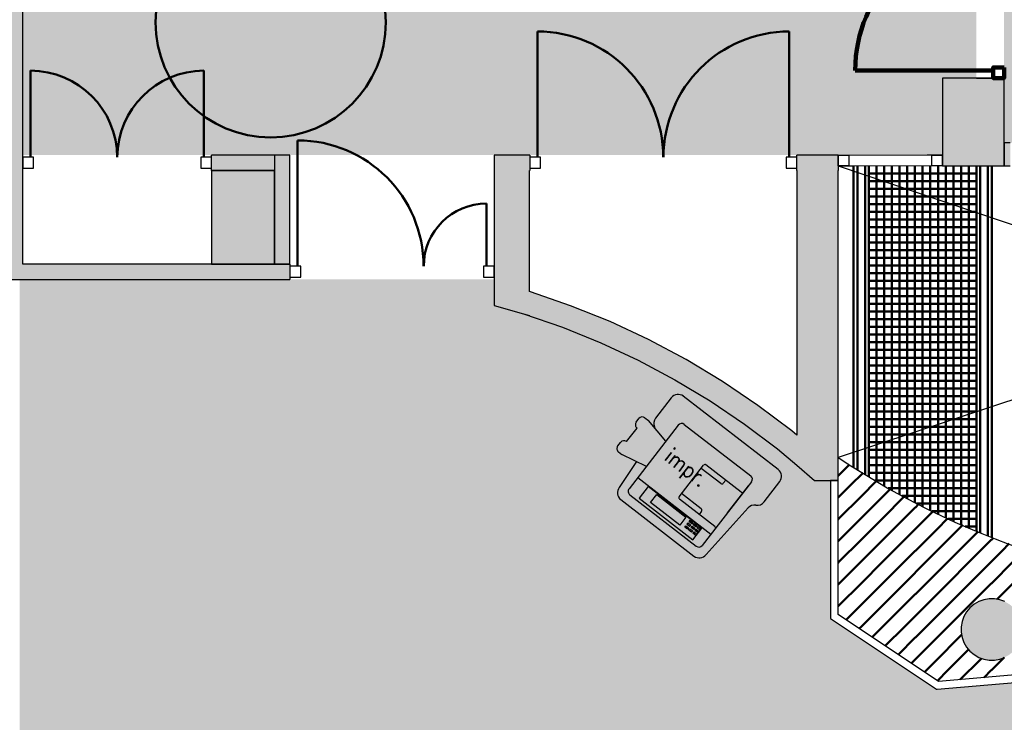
# Model space of a CAD drawing. Header units: metres. Extents: x -1 to 438, y -6 to 42.
# Tile 8 of 16: x 404.42 to 410.83, y 20.53 to 25.11. Entities that reach past the tile are written whole.
import ezdxf

# ---------------------------------------------------------------- set-up
doc = ezdxf.new("R2010")
doc.units = ezdxf.units.M
for name, pattern in [('CONTINUA', [0]), ('PUNKT', [6.35, 0, -6.35]), ('VERDECKT', [9.525, 6.35, -3.175])]:
    doc.linetypes.add(name, pattern=pattern)
for name, color, linetype, lineweight in [('3D P3 MURS', 7, 'CONTINUA', 25), ('3D P3 MURS NOUS', 7, 'CONTINUA', 25), ('3D P3 PILAR', 7, 'CONTINUA', 25), ('P3 ESCALES 2D', 7, 'CONTINUA', 25), ('P3 FALS SOSTRE', 7, 'CONTINUA', 25), ('P3 MOBLES', 7, 'CONTINUA', 25)]:
    doc.layers.add(name, color=color, linetype=linetype, lineweight=lineweight)
doc.styles.add('SIMPLEX', font='simplex_.ttf')

# ---------------------------------------------------------------- blocks, each defined once
blk = doc.blocks.new('_CLOSEDFILLED')
at = {"color": 0, "linetype": 'ByBlock', "lineweight": -2}
blk.add_solid([(-1, 0), (0, 0), (-1, 0)], dxfattribs=at)
blk = doc.blocks.new('TRAMA_0')
at = {"layer": 'P3 MOBLES', "color": 202, "linetype": 'CONTINUA', "lineweight": 50, "transparency": 33554687}
for p, q in [((409.7544, 22.1467), (409.8213, 22.2137)), ((409.747, 22.1393), (409.7542, 22.1466)), ((409.8251, 22.076), (409.9088, 22.1598)), ((409.747, 21.9979), (409.8249, 22.0759)), ((409.8958, 22.0053), (409.997, 22.1065)), ((409.7544, 21.8639), (409.8957, 22.0052)), ((409.9665, 21.9346), (410.0847, 22.0528)), ((410.0372, 21.8639), (410.1777, 22.0044)), ((409.8251, 21.7932), (409.9664, 21.9345)), ((410.1079, 21.7932), (410.2492, 21.9345)), ((410.2494, 21.9346), (410.2708, 21.956)), ((410.3201, 21.8639), (410.3638, 21.9076)), ((409.747, 21.8565), (409.7542, 21.8637)), ((409.8958, 21.7225), (410.0371, 21.8637)), ((410.1786, 21.7225), (410.3199, 21.8637)), ((410.3908, 21.7932), (410.4599, 21.8623)), ((410.4615, 21.7225), (410.5588, 21.8197)), ((409.747, 21.7151), (409.8249, 21.793)), ((409.9665, 21.6518), (410.1078, 21.793)), ((410.2494, 21.6518), (410.3906, 21.793)), ((410.5322, 21.6518), (410.6576, 21.7771)), ((409.7544, 21.581), (409.8957, 21.7223)), ((410.0372, 21.581), (410.1785, 21.7223)), ((410.3201, 21.581), (410.4613, 21.7223)), ((410.6029, 21.581), (410.7442, 21.7223)), ((410.7443, 21.7225), (410.7564, 21.7346)), ((410.815, 21.6518), (410.8614, 21.6981)), ((409.8251, 21.5103), (409.9664, 21.6516)), ((410.1079, 21.5103), (410.2492, 21.6516)), ((410.3908, 21.5103), (410.5321, 21.6516)), ((410.6736, 21.5103), (410.8149, 21.6516)), ((409.747, 21.5736), (409.7542, 21.5809)), ((409.8958, 21.4396), (410.0371, 21.5809)), ((410.1786, 21.4396), (410.3199, 21.5809)), ((410.4615, 21.4396), (410.6028, 21.5809)), ((410.7443, 21.4396), (410.8856, 21.5809)), ((409.747, 21.4322), (409.8249, 21.5102)), ((409.9665, 21.3689), (410.1078, 21.5102)), ((410.2494, 21.3689), (410.3906, 21.5102)), ((410.5322, 21.3689), (410.6735, 21.5102)), ((410.815, 21.3689), (410.9563, 21.5102)), ((409.7544, 21.2982), (409.8957, 21.4395)), ((410.0372, 21.2982), (410.1785, 21.4395)), ((410.3201, 21.2982), (410.4613, 21.4395)), ((410.6029, 21.2982), (410.7442, 21.4395)), ((409.8251, 21.2275), (409.9664, 21.3688)), ((410.1079, 21.2275), (410.2492, 21.3688)), ((410.3908, 21.2275), (410.5321, 21.3688)), ((410.7824, 21.3362), (410.8149, 21.3688)), ((409.747, 21.2908), (409.7542, 21.2981)), ((409.8958, 21.1568), (410.0371, 21.2981)), ((410.1786, 21.1568), (410.3199, 21.2981)), ((410.4615, 21.1568), (410.6028, 21.2981)), ((409.7992, 21.2015), (409.8249, 21.2273)), ((409.9688, 21.0883), (410.1078, 21.2273)), ((410.2494, 21.0861), (410.3906, 21.2273)), ((409.884, 21.1449), (409.8957, 21.1566)), ((410.0536, 21.0317), (410.1785, 21.1566)), ((410.3201, 21.0154), (410.4613, 21.1566)), ((410.5322, 21.0861), (410.5502, 21.1041)), ((410.1384, 20.9751), (410.2492, 21.0859)), ((410.3908, 20.9446), (410.5321, 21.0859)), ((410.2232, 20.9185), (410.3199, 21.0152)), ((410.4615, 20.8739), (410.5961, 21.0086)), ((410.308, 20.8619), (410.3906, 20.9445)), ((410.5419, 20.813), (410.6735, 20.9445)), ((410.6736, 20.9446), (410.6801, 20.9511)), ((410.7443, 20.8739), (410.8276, 20.9572)), ((410.3928, 20.8053), (410.4613, 20.8738)), ((410.6966, 20.8262), (410.7442, 20.8738))]:
    blk.add_line(p, q, dxfattribs=at)

msp = doc.modelspace()

# ---------------------------------------------------------------- hatches: boundary and pattern name
at = {"layer": '3D P3 MURS', "linetype": 'CONTINUA', "lineweight": 18, "true_color": 0xa0a0a0, "transparency": 33554687}
for points in [[(404.437, 23.5195), (404.437, 28.0682), (404.337, 28.0682), (404.337, 23.4217), (404.341, 23.4217), (404.341, 23.5195)], [(410.827, 24.3095), (410.827, 24.1595), (410.867, 24.1595), (410.867, 24.3095)], [(406.077, 24.2295), (405.667, 24.2295), (405.667, 24.1295), (406.077, 24.1295)], [(406.177, 23.5195), (406.177, 24.2295), (406.077, 24.2295), (406.077, 23.5195)], [(407.737, 23.1838), (407.737, 24.2295), (407.507, 24.2295), (407.507, 23.2499)], [(407.737, 24.2295), (407.737, 24.1295), (407.7387, 24.1295), (407.7387, 24.2295)], [(409.747, 24.2295), (409.4785, 24.2295), (409.4785, 24.1295), (409.747, 24.1295)], [(409.747, 22.1096), (409.747, 24.1295), (409.477, 24.1295), (409.477, 22.2094), (409.5919, 22.1096)], [(404.341, 23.4195), (406.177, 23.4195), (406.177, 23.5195), (404.341, 23.5195)], [(407.737, 23.1838), (407.6974, 23.1952), (407.9518, 23.1074), (408.2014, 23.0065), (408.4453, 22.8926), (408.6829, 22.7661), (408.9136, 22.6274), (409.1367, 22.4768), (409.3516, 22.3147), (409.477, 22.2094), (409.477, 22.4053), (409.445, 22.4321), (409.2239, 22.5989), (408.9943, 22.7539), (408.7569, 22.8967), (408.5123, 23.0269), (408.2613, 23.1441), (408.0045, 23.248), (407.7425, 23.3383), (407.737, 23.3399)]]:
    msp.add_hatch(color=253, dxfattribs=at).paths.add_polyline_path(points)
at = {"layer": '3D P3 MURS NOUS', "linetype": 'CONTINUA', "lineweight": 18, "true_color": 0xa0a0a0, "transparency": 33554687}
msp.add_hatch(color=253, dxfattribs=at).paths.add_polyline_path([(410.827, 24.7295), (410.827, 24.7304), (410.647, 24.7304), (410.647, 24.7295)])
at = {"layer": '3D P3 PILAR', "linetype": 'CONTINUA', "lineweight": 18, "transparency": 33554687}
for points in [[(410.427, 24.1595), (410.827, 24.1595), (410.827, 24.7295), (410.427, 24.7295)], [(405.667, 23.5195), (406.077, 23.5195), (406.077, 24.1295), (405.667, 24.1295)], [(410.7645, 21.3392), (410.7295, 21.3392), (410.6951, 21.3331), (410.6622, 21.3212), (410.632, 21.3037), (410.6052, 21.2812), (410.5827, 21.2545), (410.5653, 21.2242), (410.5533, 21.1914), (410.5472, 21.1569), (410.5472, 21.122), (410.5533, 21.0876), (410.5653, 21.0547), (410.5827, 21.0245), (410.6052, 20.9977), (410.632, 20.9752), (410.6622, 20.9577), (410.6951, 20.9458), (410.7295, 20.9397), (410.7645, 20.9397), (410.7989, 20.9458), (410.8317, 20.9577), (410.862, 20.9752), (410.8888, 20.9977), (410.9112, 21.0245), (410.9287, 21.0547), (410.9407, 21.0876), (410.9467, 21.122), (410.9467, 21.1569), (410.9407, 21.1914), (410.9287, 21.2242), (410.9112, 21.2545), (410.8888, 21.2812), (410.862, 21.3037), (410.8317, 21.3212), (410.7989, 21.3331)]]:
    msp.add_hatch(color=9, dxfattribs=at).paths.add_polyline_path(points)
at = {"layer": 'P3 FALS SOSTRE', "linetype": 'CONTINUA', "lineweight": 25, "transparency": 33554559}
h = msp.add_hatch(color=7, dxfattribs=at)
h.set_gradient(color1=(240, 190, 130), color2=(240, 190, 130), one_color=1)
h.paths.add_polyline_path([(415.777, 25.8895), (410.827, 25.8895), (410.827, 24.3095), (410.837, 24.3095), (410.837, 24.3095), (415.7507, 24.3095), (415.7508, 24.3095), (415.777, 24.3095)], flags=0)
h = msp.add_hatch(color=7, dxfattribs=at)
h.set_gradient(color1=(240, 190, 130), color2=(240, 190, 130), one_color=1)
h.paths.add_polyline_path([(410.6474, 25.8295), (404.437, 25.8295), (404.437, 24.2295), (410.427, 24.2295), (410.427, 24.7295), (410.6474, 24.7295)], flags=0)
at = {"layer": 'P3 FALS SOSTRE', "true_color": 0xb2fbaa, "transparency": 33554687}
h = msp.add_hatch(color=71, dxfattribs=at)
h.paths.add_polyline_path([(421.2659, 13.1106), (421.2659, 24.1095), (421.0525, 24.1095), (421.1338, 24.0412), (421.1562, 24.0145), (421.1737, 23.9842), (421.1857, 23.9514), (421.1917, 23.9169), (421.1917, 23.882), (421.1857, 23.8476), (421.1737, 23.8147), (421.1562, 23.7845), (421.1338, 23.7577), (421.107, 23.7352), (421.0767, 23.7177), (421.0439, 23.7058), (421.0095, 23.6997), (420.9745, 23.6997), (420.9401, 23.7058), (420.9072, 23.7177), (420.877, 23.7352), (420.8502, 23.7577), (420.8277, 23.7845), (420.7684, 23.8873), (420.7684, 23.6095), (417.447, 23.6095), (417.447, 23.4895), (417.017, 23.4895), (417.017, 22.0695), (415.647, 22.0695), (414.1734, 21.4995), (413.4042, 21.3195), (412.6165, 21.2595), (411.2034, 20.8195), (410.3919, 20.7499), (410.3919, 20.7499), (410.3864, 20.7495), (409.697, 21.2096), (409.697, 22.1096), (409.5919, 22.1096), (409.477, 22.2094), (409.3516, 22.3147), (409.1367, 22.4768), (408.9136, 22.6274), (408.6829, 22.7661), (408.4453, 22.8926), (408.2014, 23.0065), (407.9518, 23.1074), (407.6974, 23.1952), (407.5071, 23.2498), (407.5536, 23.4195), (404.417, 23.4195), (404.417, 17.2662), (411.2536, 17.2662), (411.2536, 13.1106)])
h.paths.add_polyline_path([(416.2788, 13.7912), (416.3012, 13.7645), (416.3187, 13.7342), (416.3307, 13.7014), (416.3367, 13.6669), (416.3367, 13.632), (416.3307, 13.5976), (416.3187, 13.5647), (416.3012, 13.5345), (416.2788, 13.5077), (416.252, 13.4852), (416.2217, 13.4677), (416.1889, 13.4558), (416.1545, 13.4497), (416.1195, 13.4497), (416.0851, 13.4558), (416.0522, 13.4677), (416.022, 13.4852), (415.9952, 13.5077), (415.9727, 13.5345), (415.9553, 13.5647), (415.9433, 13.5976), (415.9372, 13.632), (415.9372, 13.6669), (415.9433, 13.7014), (415.9553, 13.7342), (415.9727, 13.7645), (415.9952, 13.7912), (416.022, 13.8137), (416.0522, 13.8312), (416.0851, 13.8431), (416.1195, 13.8492), (416.1545, 13.8492), (416.1889, 13.8431), (416.2217, 13.8312), (416.252, 13.8137)], flags=16)
h.paths.add_polyline_path([(421.1562, 14.4545), (421.1338, 14.4277), (421.107, 14.4052), (421.0767, 14.3877), (421.0439, 14.3758), (421.0095, 14.3697), (420.9745, 14.3697), (420.9401, 14.3758), (420.9072, 14.3877), (420.877, 14.4052), (420.8502, 14.4277), (420.8277, 14.4545), (420.8103, 14.4847), (420.7983, 14.5176), (420.7922, 14.552), (420.7922, 14.5869), (420.7983, 14.6214), (420.8103, 14.6542), (420.8277, 14.6845), (420.8502, 14.7112), (420.877, 14.7337), (420.9072, 14.7512), (420.9401, 14.7631), (420.9745, 14.7692), (421.0095, 14.7692), (421.0439, 14.7631), (421.0767, 14.7512), (421.107, 14.7337), (421.1338, 14.7112), (421.1562, 14.6845), (421.1737, 14.6542), (421.1857, 14.6214), (421.1917, 14.5869), (421.1917, 14.552), (421.1857, 14.5176), (421.1737, 14.4847)], flags=16)
h.paths.add_polyline_path([(410.8755, 17.9412), (410.898, 17.9145), (410.9154, 17.8842), (410.9274, 17.8514), (410.9335, 17.8169), (410.9335, 17.782), (410.9274, 17.7476), (410.9154, 17.7147), (410.898, 17.6845), (410.8755, 17.6577), (410.8487, 17.6352), (410.8185, 17.6177), (410.7856, 17.6058), (410.7512, 17.5997), (410.7163, 17.5997), (410.6818, 17.6058), (410.649, 17.6177), (410.6187, 17.6352), (410.5919, 17.6577), (410.5695, 17.6845), (410.552, 17.7147), (410.54, 17.7476), (410.534, 17.782), (410.534, 17.8169), (410.54, 17.8514), (410.552, 17.8842), (410.5695, 17.9145), (410.5919, 17.9412), (410.6187, 17.9637), (410.649, 17.9812), (410.6818, 17.9931), (410.7163, 17.9992), (410.7512, 17.9992), (410.7856, 17.9931), (410.8185, 17.9812), (410.8487, 17.9637)], flags=16)
h.paths.add_polyline_path([(421.107, 17.9637), (421.1338, 17.9412), (421.1562, 17.9145), (421.1737, 17.8842), (421.1857, 17.8514), (421.1917, 17.8169), (421.1917, 17.782), (421.1857, 17.7476), (421.1737, 17.7147), (421.1562, 17.6845), (421.1338, 17.6577), (421.107, 17.6352), (421.0767, 17.6177), (421.0439, 17.6058), (421.0095, 17.5997), (420.9745, 17.5997), (420.9401, 17.6058), (420.9072, 17.6177), (420.877, 17.6352), (420.8502, 17.6577), (420.8277, 17.6845), (420.8103, 17.7147), (420.7983, 17.7476), (420.7922, 17.782), (420.7922, 17.8169), (420.7983, 17.8514), (420.8103, 17.8842), (420.8277, 17.9145), (420.8502, 17.9412), (420.877, 17.9637), (420.9072, 17.9812), (420.9401, 17.9931), (420.9745, 17.9992), (421.0095, 17.9992), (421.0439, 17.9931), (421.0767, 17.9812)], flags=16)
h.paths.add_polyline_path([(416.2788, 17.9412), (416.3012, 17.9145), (416.3187, 17.8842), (416.3307, 17.8514), (416.3367, 17.8169), (416.3367, 17.782), (416.3307, 17.7476), (416.3187, 17.7147), (416.3012, 17.6845), (416.2788, 17.6577), (416.252, 17.6352), (416.2217, 17.6177), (416.1889, 17.6058), (416.1545, 17.5997), (416.1195, 17.5997), (416.0851, 17.6058), (416.0522, 17.6177), (416.022, 17.6352), (415.9952, 17.6577), (415.9727, 17.6845), (415.9553, 17.7147), (415.9433, 17.7476), (415.9372, 17.782), (415.9372, 17.8169), (415.9433, 17.8514), (415.9553, 17.8842), (415.9727, 17.9145), (415.9952, 17.9412), (416.022, 17.9637), (416.0522, 17.9812), (416.0851, 17.9931), (416.1195, 17.9992), (416.1545, 17.9992), (416.1889, 17.9931), (416.2217, 17.9812), (416.252, 17.9637)], flags=16)
h.paths.add_polyline_path([(405.952, 17.9637), (405.9788, 17.9412), (406.0012, 17.9145), (406.0187, 17.8842), (406.0307, 17.8514), (406.0367, 17.8169), (406.0367, 17.782), (406.0307, 17.7476), (406.0187, 17.7147), (406.0012, 17.6845), (405.9788, 17.6577), (405.952, 17.6352), (405.9217, 17.6177), (405.8889, 17.6058), (405.8545, 17.5997), (405.8195, 17.5997), (405.7851, 17.6058), (405.7522, 17.6177), (405.722, 17.6352), (405.6952, 17.6577), (405.6727, 17.6845), (405.6553, 17.7147), (405.6433, 17.7476), (405.6372, 17.782), (405.6372, 17.8169), (405.6433, 17.8514), (405.6553, 17.8842), (405.6727, 17.9145), (405.6952, 17.9412), (405.722, 17.9637), (405.7522, 17.9812), (405.7851, 17.9931), (405.8195, 17.9992), (405.8545, 17.9992), (405.8889, 17.9931), (405.9217, 17.9812)], flags=16)

# ---------------------------------------------------------------- linework, layer by layer
at = {"layer": '3D P3 MURS', "color": 7, "linetype": 'CONTINUA', "lineweight": 25, "transparency": 33554687}
for p, q in [((404.437, 24.2295), (404.437, 25.8295)), ((410.867, 24.3095), (410.827, 24.3095)), ((410.827, 24.3095), (410.827, 24.1595)), ((404.437, 24.1295), (404.437, 24.2295)), ((405.667, 24.1295), (405.667, 24.2295)), ((406.077, 24.2295), (405.667, 24.2295)), ((406.0905, 24.2295), (406.077, 24.2295)), ((406.077, 24.2295), (406.077, 24.1295)), ((406.177, 24.2295), (406.0905, 24.2295)), ((406.177, 23.5195), (406.177, 24.2295)), ((407.737, 24.2295), (407.507, 24.2295)), ((407.507, 24.2295), (407.507, 23.5195)), ((407.7387, 24.2295), (407.737, 24.2295)), ((407.7387, 24.2295), (407.7387, 24.1295)), ((409.4785, 24.1295), (409.4785, 24.2295)), ((409.747, 24.2295), (409.4785, 24.2295)), ((409.747, 24.2295), (409.747, 24.1595)), ((404.437, 23.5195), (404.437, 24.1295)), ((405.667, 24.1295), (406.077, 24.1295)), ((406.077, 24.1295), (406.077, 23.5195)), ((407.737, 24.1295), (407.7387, 24.1295)), ((407.737, 23.3399), (407.737, 24.1295)), ((409.4785, 24.1295), (409.477, 24.1295)), ((409.477, 24.1295), (409.477, 22.4053)), ((409.747, 24.1595), (409.747, 24.1295)), ((409.747, 22.1096), (409.747, 24.1295)), ((410.827, 24.1595), (410.867, 24.1595)), ((406.077, 23.5195), (404.437, 23.5195)), ((406.077, 23.5195), (406.177, 23.5195)), ((406.177, 23.5195), (406.077, 23.5195)), ((406.177, 23.5195), (406.177, 23.4195)), ((407.507, 23.5195), (407.507, 23.4195)), ((404.341, 23.4195), (406.177, 23.4195)), ((407.507, 23.4195), (407.507, 23.2499)), ((407.7425, 23.3383), (407.737, 23.3399)), ((408.0045, 23.248), (407.7425, 23.3383)), ((407.507, 23.2499), (407.5071, 23.2498)), ((407.5071, 23.2498), (407.6974, 23.1952)), ((408.2613, 23.1441), (408.0045, 23.248)), ((407.6974, 23.1952), (407.9518, 23.1074)), ((407.6974, 23.1952), (407.737, 23.1838)), ((407.9518, 23.1074), (408.2014, 23.0065)), ((408.5123, 23.0269), (408.2613, 23.1441)), ((408.7569, 22.8967), (408.5123, 23.0269)), ((408.2014, 23.0065), (408.4453, 22.8926)), ((408.4453, 22.8926), (408.6829, 22.7661)), ((408.9943, 22.7539), (408.7569, 22.8967)), ((408.6829, 22.7661), (408.9136, 22.6274)), ((409.2239, 22.5989), (408.9943, 22.7539)), ((408.9136, 22.6274), (409.1367, 22.4768)), ((409.445, 22.4321), (409.2239, 22.5989)), ((409.1367, 22.4768), (409.3516, 22.3147)), ((409.477, 22.4053), (409.445, 22.4321)), ((409.3516, 22.3147), (409.477, 22.2094)), ((409.477, 22.2094), (409.5919, 22.1096)), ((409.5919, 22.1096), (409.697, 22.1096)), ((409.747, 22.1096), (409.697, 22.1096)), ((409.697, 22.1096), (409.697, 21.2096)), ((409.697, 22.1096), (409.747, 22.1096)), ((409.747, 21.2365), (409.747, 22.1096)), ((409.747, 21.2364), (409.747, 21.2365)), ((410.3996, 20.8008), (409.747, 21.2364)), ((409.697, 21.2096), (410.3864, 20.7495)), ((411.1937, 20.8688), (410.3996, 20.8008)), ((410.3919, 20.7499), (411.2034, 20.8195)), ((410.3864, 20.7495), (410.3919, 20.7499)), ((410.3919, 20.7499), (410.3919, 20.7499))]:
    msp.add_line(p, q, dxfattribs=at)
at = {"layer": '3D P3 MURS', "color": 202, "linetype": 'CONTINUA', "lineweight": 50, "transparency": 33554687}
for p, q in [((407.7887, 24.2145), (407.7887, 25.0339)), ((409.4285, 24.2145), (409.4285, 25.0339)), ((404.487, 24.2145), (404.487, 24.779)), ((405.617, 24.2145), (405.617, 24.779)), ((406.227, 23.5045), (406.227, 24.3245)), ((407.457, 23.5045), (407.457, 23.9135))]:
    msp.add_line(p, q, dxfattribs=at)
at = {"layer": '3D P3 MURS', "color": 7, "linetype": 'PUNKT', "lineweight": 25, "transparency": 33554687}
for p, q in [((410.427, 24.2295), (409.747, 24.2295)), ((409.747, 24.2295), (409.747, 24.1595)), ((410.427, 24.1595), (410.427, 24.2295)), ((409.747, 24.1595), (410.427, 24.1595))]:
    msp.add_line(p, q, dxfattribs=at)
at = {"layer": '3D P3 MURS', "color": 7, "linetype": 'CONTINUA', "lineweight": 25, "transparency": 33554687}
for points in [[(404.437, 24.1445), (404.507, 24.1445), (404.507, 24.2145), (404.437, 24.2145), (404.437, 24.1445)], [(405.597, 24.1445), (405.667, 24.1445), (405.667, 24.2145), (405.597, 24.2145), (405.597, 24.1445)], [(407.7387, 24.1445), (407.8087, 24.1445), (407.8087, 24.2145), (407.7387, 24.2145), (407.7387, 24.1445)], [(409.4085, 24.1445), (409.4785, 24.1445), (409.4785, 24.2145), (409.4085, 24.2145), (409.4085, 24.1445)], [(409.817, 24.1595), (409.747, 24.1595), (409.747, 24.2295), (409.817, 24.2295), (409.817, 24.1595)], [(410.427, 24.1595), (410.357, 24.1595), (410.357, 24.2295), (410.427, 24.2295), (410.427, 24.1595)], [(406.177, 23.4345), (406.247, 23.4345), (406.247, 23.5045), (406.177, 23.5045), (406.177, 23.4345)], [(407.437, 23.4345), (407.507, 23.4345), (407.507, 23.5045), (407.437, 23.5045), (407.437, 23.4345)]]:
    msp.add_lwpolyline(points, close=True, dxfattribs=at)
at = {"layer": '3D P3 MURS', "color": 40, "linetype": 'CONTINUA', "lineweight": 18, "transparency": 33554687}
msp.add_lwpolyline([(410.357, 24.1595), (409.817, 24.1595), (409.817, 24.2295), (410.357, 24.2295), (410.357, 24.1595)], close=True, dxfattribs=at)
at = {"layer": '3D P3 MURS', "color": 202, "linetype": 'CONTINUA', "lineweight": 50, "transparency": 33554687}
for centre, radius, start, end in [((407.7887, 24.2145), 0.8194, 0, 90), ((409.4285, 24.2145), 0.8194, 90, 180), ((404.487, 24.2145), 0.5645, 0, 90), ((405.617, 24.2145), 0.5645, 90, 180), ((406.227, 23.5045), 0.82, 0, 90), ((407.457, 23.5045), 0.409, 90, 180)]:
    msp.add_arc(centre, radius, start, end, dxfattribs=at)
at = {"layer": '3D P3 MURS NOUS', "color": 240, "linetype": 'CONTINUA', "lineweight": 140, "transparency": 33554687}
msp.add_line((410.757, 24.7804), (409.858, 24.7804), dxfattribs=at)
at = {"layer": '3D P3 MURS NOUS', "color": 7, "linetype": 'CONTINUA', "lineweight": 25, "transparency": 33554687}
for p, q in [((410.647, 24.7304), (410.827, 24.7304)), ((410.647, 24.7304), (410.647, 24.7295)), ((410.647, 24.7295), (410.827, 24.7295)), ((410.827, 24.7295), (410.827, 24.7304))]:
    msp.add_line(p, q, dxfattribs=at)
at = {"layer": '3D P3 MURS NOUS', "color": 240, "linetype": 'CONTINUA', "lineweight": 140, "transparency": 33554687}
msp.add_lwpolyline([(410.827, 24.8004), (410.827, 24.7304), (410.757, 24.7304), (410.757, 24.8004), (410.827, 24.8004)], close=True, dxfattribs=at)
msp.add_ellipse((410.757, 24.7804), major_axis=(0, -0.899), ratio=1, start_param=3.141593, end_param=4.712389, dxfattribs=at)
at = {"layer": '3D P3 PILAR', "color": 7, "linetype": 'CONTINUA', "lineweight": 25, "transparency": 33554687}
for p, q in [((410.827, 24.7295), (410.427, 24.7295)), ((410.427, 24.7295), (410.427, 24.1595)), ((410.827, 24.1595), (410.827, 24.7295)), ((406.077, 24.1295), (405.667, 24.1295)), ((405.667, 24.1295), (405.667, 23.5195)), ((406.077, 23.5195), (406.077, 24.1295)), ((410.427, 24.1595), (410.827, 24.1595)), ((405.667, 23.5195), (406.077, 23.5195)), ((410.632, 21.3037), (410.6052, 21.2812)), ((410.6622, 21.3212), (410.632, 21.3037)), ((410.6951, 21.3331), (410.6622, 21.3212)), ((410.7295, 21.3392), (410.6951, 21.3331)), ((410.7645, 21.3392), (410.7295, 21.3392)), ((410.7989, 21.3331), (410.7645, 21.3392)), ((410.8317, 21.3212), (410.7989, 21.3331)), ((410.5653, 21.2242), (410.5533, 21.1914)), ((410.5827, 21.2545), (410.5653, 21.2242)), ((410.6052, 21.2812), (410.5827, 21.2545)), ((410.5533, 21.1914), (410.5472, 21.1569)), ((410.5472, 21.1569), (410.5472, 21.122)), ((410.5472, 21.122), (410.5533, 21.0876)), ((410.5533, 21.0876), (410.5653, 21.0547)), ((410.5653, 21.0547), (410.5827, 21.0245)), ((410.5827, 21.0245), (410.6052, 20.9977)), ((410.6052, 20.9977), (410.632, 20.9752)), ((410.632, 20.9752), (410.6622, 20.9577)), ((410.6622, 20.9577), (410.6951, 20.9458)), ((410.6951, 20.9458), (410.7295, 20.9397)), ((410.7295, 20.9397), (410.7645, 20.9397)), ((410.7645, 20.9397), (410.7989, 20.9458)), ((410.7989, 20.9458), (410.8317, 20.9577))]:
    msp.add_line(p, q, dxfattribs=at)
at = {"layer": 'P3 ESCALES 2D', "color": 7, "linetype": 'VERDECKT', "lineweight": 25, "transparency": 33554687}
for p, q in [((409.747, 24.1595), (415.487, 22.2195)), ((415.487, 24.1595), (409.747, 22.2595))]:
    msp.add_line(p, q, dxfattribs=at)
at = {"layer": 'P3 ESCALES 2D', "color": 202, "lineweight": 50, "transparency": 33554687}
for p, q in [((409.847, 22.1944), (409.847, 24.1595)), ((409.872, 22.1786), (409.872, 24.1595)), ((409.922, 22.1476), (409.922, 24.1595)), ((409.947, 22.1324), (409.947, 24.1595)), ((410.647, 24.1095), (409.947, 24.1095)), ((409.997, 22.1026), (409.997, 24.1595)), ((410.047, 22.0736), (410.047, 24.1595)), ((410.097, 22.0452), (410.097, 24.1595)), ((410.147, 22.0176), (410.147, 24.1595)), ((410.197, 21.9907), (410.197, 24.1595)), ((410.247, 21.9645), (410.247, 24.1595)), ((410.297, 21.939), (410.297, 24.1595)), ((410.347, 21.9141), (410.347, 24.1595)), ((410.397, 21.8899), (410.397, 24.1595)), ((410.447, 21.8664), (410.447, 24.1595)), ((410.497, 21.8435), (410.497, 24.1595)), ((410.547, 21.8212), (410.547, 24.1595)), ((410.597, 21.7995), (410.597, 24.1595)), ((410.647, 21.7785), (410.647, 24.1595)), ((410.672, 21.7682), (410.672, 24.1595)), ((410.722, 21.7481), (410.722, 24.1595)), ((410.747, 21.7382), (410.747, 24.1595)), ((410.647, 24.0595), (409.947, 24.0595)), ((410.647, 24.0095), (409.947, 24.0095)), ((410.647, 23.9595), (409.947, 23.9595)), ((410.647, 23.9095), (409.947, 23.9095)), ((410.647, 23.8595), (409.947, 23.8595)), ((410.647, 23.8095), (409.947, 23.8095)), ((410.647, 23.7595), (409.947, 23.7595)), ((410.647, 23.7095), (409.947, 23.7095)), ((410.647, 23.6595), (409.947, 23.6595)), ((410.647, 23.6095), (409.947, 23.6095)), ((410.647, 23.5595), (409.947, 23.5595)), ((410.647, 23.5095), (409.947, 23.5095)), ((410.647, 23.4595), (409.947, 23.4595)), ((410.647, 23.4095), (409.947, 23.4095)), ((410.647, 23.3595), (409.947, 23.3595)), ((410.647, 23.3095), (409.947, 23.3095)), ((410.647, 23.2595), (409.947, 23.2595)), ((410.647, 23.2095), (409.947, 23.2095)), ((410.647, 23.1595), (409.947, 23.1595)), ((410.647, 23.1095), (409.947, 23.1095)), ((410.647, 23.0595), (409.947, 23.0595)), ((410.647, 23.0095), (409.947, 23.0095)), ((410.647, 22.9595), (409.947, 22.9595)), ((410.647, 22.9095), (409.947, 22.9095)), ((410.647, 22.8595), (409.947, 22.8595)), ((410.647, 22.8095), (409.947, 22.8095)), ((410.647, 22.7595), (409.947, 22.7595)), ((410.647, 22.7095), (409.947, 22.7095)), ((410.647, 22.6595), (409.947, 22.6595)), ((410.647, 22.6095), (409.947, 22.6095)), ((410.647, 22.5595), (409.947, 22.5595)), ((410.647, 22.5095), (409.947, 22.5095)), ((410.647, 22.4595), (409.947, 22.4595)), ((410.647, 22.4095), (409.947, 22.4095)), ((410.647, 22.3595), (409.947, 22.3595)), ((410.647, 22.3095), (409.947, 22.3095)), ((410.647, 22.2595), (409.947, 22.2595)), ((410.647, 22.2095), (409.947, 22.2095)), ((410.647, 22.1595), (409.947, 22.1595)), ((410.647, 22.1095), (409.9854, 22.1095)), ((410.647, 22.0595), (410.0717, 22.0595)), ((410.647, 22.0095), (410.162, 22.0095)), ((410.647, 21.9595), (410.2568, 21.9595)), ((410.647, 21.9095), (410.3565, 21.9095)), ((410.647, 21.8595), (410.4619, 21.8595)), ((410.647, 21.8095), (410.5739, 21.8095))]:
    msp.add_line(p, q, dxfattribs=at)
at = {"layer": 'P3 ESCALES 2D', "color": 7, "lineweight": 25, "transparency": 33554687}
msp.add_arc((412.6518, 26.6124), 5.2332, 236.28434, 302.80462, dxfattribs=at)
at = {"layer": 'P3 MOBLES', "color": 180, "transparency": 33554687}
for p, q in [((408.6603, 22.6482), (408.5579, 22.5158)), ((409.3564, 22.1804), (408.7386, 22.6582)), ((408.4319, 22.49), (408.4497, 22.513)), ((408.4888, 22.518), (408.5109, 22.501)), ((408.3686, 22.3626), (408.4369, 22.4508)), ((408.7059, 22.47), (408.3851, 22.0552)), ((408.4369, 22.4508), (408.4369, 22.4508)), ((408.6255, 22.366), (408.5109, 22.501)), ((408.745, 22.475), (409.1775, 22.1406)), ((408.3117, 22.3345), (408.3295, 22.3576)), ((408.3686, 22.3626), (408.3686, 22.3626)), ((408.3167, 22.2954), (408.3387, 22.2783)), ((408.4982, 22.2014), (408.3387, 22.2783)), ((408.4329, 22.2329), (408.3214, 22.064)), ((408.712, 22.0038), (408.8706, 22.2087)), ((408.9831, 22.0894), (408.8549, 22.1886)), ((409.1157, 22.0333), (408.8862, 22.2107)), ((408.4416, 22.1283), (408.9182, 21.7597)), ((408.51, 22.0694), (408.4513, 21.9935)), ((408.8595, 21.7992), (408.51, 22.0694)), ((409.1825, 22.1015), (408.8617, 21.6866)), ((408.9988, 22.0914), (409.0144, 22.1116)), ((409.0262, 21.8993), (409.1627, 22.0758)), ((409.264, 21.9698), (409.3664, 22.1022)), ((408.3901, 22.0161), (408.8226, 21.6816)), ((408.4513, 21.9935), (408.8008, 21.7233)), ((408.5254, 21.9658), (408.5656, 22.0178)), ((408.5656, 22.0178), (408.7553, 21.8711)), ((408.8558, 21.9248), (408.7276, 22.0239)), ((408.3314, 21.9858), (408.808, 21.6172)), ((408.7151, 21.8191), (408.5254, 21.9658)), ((408.9435, 21.8106), (408.714, 21.9881)), ((408.8863, 21.6272), (409.16, 21.9312)), ((408.7553, 21.8711), (408.7151, 21.8191)), ((408.8578, 21.9092), (408.8422, 21.889)), ((408.7485, 21.8063), (408.7553, 21.8151)), ((408.7661, 21.7927), (408.7485, 21.8063)), ((408.7553, 21.8151), (408.773, 21.8015)), ((408.7621, 21.824), (408.769, 21.8328)), ((408.7798, 21.8103), (408.7621, 21.824)), ((408.773, 21.8015), (408.7661, 21.7927)), ((408.769, 21.8328), (408.7866, 21.8191)), ((408.7758, 21.8416), (408.7826, 21.8504)), ((408.7934, 21.828), (408.7758, 21.8416)), ((408.7866, 21.8191), (408.7798, 21.8103)), ((408.7826, 21.8504), (408.8003, 21.8368)), ((408.7886, 21.8035), (408.7954, 21.8123)), ((408.8063, 21.7898), (408.7886, 21.8035)), ((408.8003, 21.8368), (408.7934, 21.828)), ((408.7954, 21.8123), (408.8131, 21.7987)), ((408.8023, 21.8211), (408.8091, 21.83)), ((408.8199, 21.8075), (408.8023, 21.8211)), ((408.8091, 21.83), (408.8267, 21.8163)), ((408.8267, 21.8163), (408.8199, 21.8075)), ((408.8287, 21.8007), (408.8356, 21.8095)), ((408.8464, 21.787), (408.8287, 21.8007)), ((408.8356, 21.8095), (408.8532, 21.7958)), ((408.775, 21.7858), (408.7818, 21.7947)), ((408.7926, 21.7722), (408.775, 21.7858)), ((408.7818, 21.7947), (408.7994, 21.781)), ((408.7994, 21.781), (408.7926, 21.7722)), ((408.8008, 21.7233), (408.8595, 21.7992)), ((408.8014, 21.7654), (408.8083, 21.7742)), ((408.8191, 21.7517), (408.8014, 21.7654)), ((408.8131, 21.7987), (408.8063, 21.7898)), ((408.8083, 21.7742), (408.8259, 21.7605)), ((408.8151, 21.783), (408.8219, 21.7918)), ((408.8328, 21.7694), (408.8151, 21.783)), ((408.8259, 21.7605), (408.8191, 21.7517)), ((408.8219, 21.7918), (408.8396, 21.7782)), ((408.8396, 21.7782), (408.8328, 21.7694)), ((408.8532, 21.7958), (408.8464, 21.787))]:
    msp.add_line(p, q, dxfattribs=at)
at = {"layer": 'P3 MOBLES', "color": 202, "linetype": 'VERDECKT', "lineweight": 50, "transparency": 33554687}
msp.add_circle((406.0514, 25.0936), 0.75, dxfattribs=at)
at = {"layer": 'P3 MOBLES', "color": 180, "transparency": 33554687}
for centre, radius, start, end in [((408.7045, 22.6141), 0.0558, 52.28402, 142.28402), ((408.4718, 22.496), 0.0279, 52.28402, 142.28402), ((408.6021, 22.4817), 0.0558, 142.28402, 204.0667), ((408.454, 22.4729), 0.0279, 142.28402, 232.28402), ((408.5002, 22.4362), 0.0558, 14.2266, 24.0667), ((408.728, 22.453), 0.0279, 52.28402, 142.28402), ((408.3337, 22.3175), 0.0279, 142.28402, 232.28402), ((408.3516, 22.3405), 0.0279, 52.28402, 142.28402), ((408.8794, 22.2019), 0.0112, 52.28402, 142.28402), ((409.1605, 22.1185), 0.0279, 322.28402, 52.28402), ((409.3223, 22.1363), 0.0558, 322.28402, 52.28402), ((408.3655, 22.0299), 0.0558, 142.28402, 232.28402), ((408.9899, 22.0983), 0.0112, 232.28402, 322.28402), ((408.4072, 22.0382), 0.0279, 142.28402, 232.28402), ((408.7209, 21.9969), 0.0112, 142.28402, 232.28402), ((409.1225, 22.0421), 0.0112, 232.28402, 322.28402), ((409.2015, 21.8938), 0.0558, 80.50135, 137.99487), ((409.2199, 22.0039), 0.0558, 260.50135, 322.28402), ((408.849, 21.916), 0.0112, 322.28402, 52.28402), ((408.9367, 21.8018), 0.0112, 322.28402, 52.28402), ((408.8397, 21.7037), 0.0279, 232.28402, 322.28402), ((408.8421, 21.6613), 0.0558, 232.28402, 322.28402)]:
    msp.add_arc(centre, radius, start, end, dxfattribs=at)

# ---------------------------------------------------------------- block references
at = {"layer": '3D P3 PILAR', "color": 7, "linetype": 'CONTINUA', "lineweight": 25, "transparency": 33554687, "xscale": 0.0002666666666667, "yscale": 0.0002666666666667, "zscale": 0.0002666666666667}
msp.add_blockref('_CLOSEDFILLED', (410.747, 21.1395), dxfattribs=at)
at = {"layer": 'P3 MOBLES', "color": 202, "linetype": 'CONTINUA', "lineweight": 50, "transparency": 33554687}
msp.add_blockref('TRAMA_0', (0, 0), dxfattribs=at)

# ---------------------------------------------------------------- texts
at = {"layer": 'P3 MOBLES', "transparency": 33554687, "insert": (408.7081, 22.1286), "char_height": 0.1, "width": 0.402252, "attachment_point": 8, "rotation": 322.28402, "style": 'SIMPLEX'}
msp.add_mtext('\\W0.89;impr.', dxfattribs=at)

doc.saveas('drawing.dxf')
